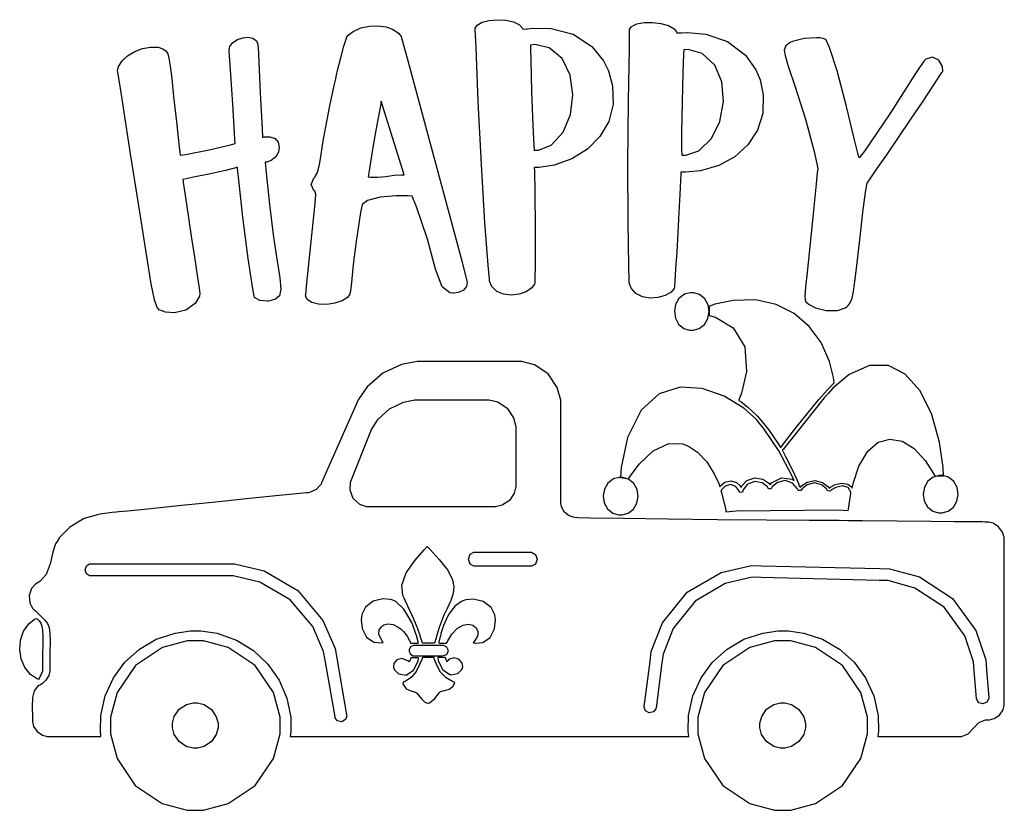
# Model space of a CAD drawing. Extents: x 2.15 to 5.26, y 0.32 to 5.11.
# Tile 2 of 2: x 2.15 to 5.26, y 2.61 to 5.11. Entities that reach past the tile are written whole.
import ezdxf

# ---------------------------------------------------------------- set-up
doc = ezdxf.new("R2010")
doc.units = 0
doc.layers.get('0').update_dxf_attribs({"linetype": 'CONTINUOUS'})

msp = doc.modelspace()

# ---------------------------------------------------------------- linework, layer by layer
at = {"color": 0}
for points in [[(4.00726, 4.96181), (4.01406, 4.94726), (4.02696, 4.90001), (4.02892, 4.84142), (4.01503, 4.78749), (3.98747, 4.73986), (3.94819, 4.69993), (3.89914, 4.66932), (3.8425, 4.64953), (3.79579, 4.64225), (3.78022, 4.64204), (3.78125, 4.63004), (3.78228, 4.56706), (3.78276, 4.44764), (3.7825, 4.33431), (3.78228, 4.29167), (3.78228, 4.27746), (3.78103, 4.27317), (3.7724, 4.26161), (3.75483, 4.24951), (3.73221, 4.24181), (3.70731, 4.23904), (3.68272, 4.24181), (3.66129, 4.25065), (3.64567, 4.26617), (3.63894, 4.28315), (3.63857, 4.2889), (3.6345, 4.33371), (3.62418, 4.46826), (3.61301, 4.65088), (3.60335, 4.84993), (3.59608, 5.02132), (3.59375, 5.07844), (3.59364, 5.08171), (3.59939, 5.09153), (3.61513, 5.10092), (3.63764, 5.10667), (3.6639, 5.10872), (3.69069, 5.10704), (3.7149, 5.10167), (3.73329, 5.0925), (3.74175, 5.08317), (3.74274, 5.07954), (3.74274, 5.07954), (3.75493, 5.07926), (3.75726, 5.07954), (3.77588, 5.08219), (3.83296, 5.08122), (3.90256, 5.06326), (3.96203, 5.02403), (3.99886, 4.97885), (4.00726, 4.96181)], [(4.48753, 4.93371), (4.49338, 4.91878), (4.50342, 4.87093), (4.50185, 4.81233), (4.48481, 4.75939), (4.45454, 4.71338), (4.41308, 4.67583), (4.36253, 4.64806), (4.30501, 4.63146), (4.25819, 4.62679), (4.24274, 4.62744), (4.24289, 4.62099), (4.24219, 4.6014), (4.24018, 4.55658), (4.23714, 4.49962), (4.23356, 4.43707), (4.22987, 4.37565), (4.22657, 4.32189), (4.22407, 4.28244), (4.22314, 4.26779), (4.22293, 4.26389), (4.2214, 4.2596), (4.21203, 4.24843), (4.19374, 4.23725), (4.17068, 4.2309), (4.14567, 4.22965), (4.12142, 4.23394), (4.10058, 4.24414), (4.08594, 4.26058), (4.08024, 4.27794), (4.08018, 4.28369), (4.07883, 4.33003), (4.07656, 4.46892), (4.07601, 4.65365), (4.07785, 4.85107), (4.08035, 5.01856), (4.08128, 5.07433), (4.08132, 5.07753), (4.08762, 5.08703), (4.10379, 5.09549), (4.12663, 5.09988), (4.153, 5.10037), (4.17969, 5.09717), (4.20356, 5.09044), (4.2214, 5.08035), (4.22944, 5.07064), (4.23019, 5.067), (4.23019, 5.067), (4.2424, 5.06679), (4.24479, 5.067), (4.26378, 5.06853), (4.32167, 5.06347), (4.39035, 5.04021), (4.44694, 4.99701), (4.48025, 4.95079), (4.48753, 4.93371)], [(3.56668, 4.28267), (3.5676, 4.27881), (3.56565, 4.266), (3.55556, 4.25375), (3.53982, 4.24664), (3.52626, 4.24474), (3.52186, 4.24511), (3.5134, 4.24571), (3.48936, 4.26519), (3.46847, 4.32096), (3.44243, 4.41536), (3.40831, 4.51807), (3.39481, 4.55138), (3.38222, 4.55263), (3.34424, 4.55296), (3.29363, 4.54829), (3.25369, 4.53733), (3.23633, 4.52512), (3.2354, 4.52013), (3.2315, 4.49929), (3.21701, 4.40858), (3.20833, 4.33604), (3.20731, 4.32433), (3.20622, 4.31233), (3.20176, 4.26872), (3.1984, 4.24642), (3.19792, 4.24511), (3.19754, 4.24149), (3.19049, 4.23107), (3.17356, 4.22032), (3.1505, 4.21311), (3.12457, 4.20975), (3.09907, 4.21044), (3.07731, 4.21556), (3.06261, 4.22532), (3.05789, 4.23643), (3.05832, 4.2399), (3.06093, 4.26622), (3.08772, 4.52929), (3.0906, 4.55556), (3.0906, 4.55817), (3.088, 4.56467), (3.08751, 4.56597), (3.08361, 4.56967), (3.07536, 4.58865), (3.08333, 4.60872), (3.08751, 4.61285), (3.08936, 4.61546), (3.09392, 4.62408), (3.09847, 4.63764), (3.10226, 4.65631), (3.10661, 4.68278), (3.11262, 4.71989), (3.12158, 4.77035), (3.13465, 4.83686), (3.14833, 4.90093), (3.1531, 4.92219), (3.15474, 4.92979), (3.15994, 4.95242), (3.16883, 4.98876), (3.17871, 5.02496), (3.18571, 5.04731), (3.18853, 5.05453), (3.19265, 5.05946), (3.20822, 5.07146), (3.23253, 5.08263), (3.25928, 5.08843), (3.28657, 5.08931), (3.31233, 5.08567), (3.33458, 5.07785), (3.35124, 5.06629), (3.35921, 5.05544), (3.3604, 5.05138), (3.37864, 4.98736), (3.55078, 4.34674), (3.56668, 4.28267)], [(2.93956, 4.22017), (2.93593, 4.21967), (2.91342, 4.22136), (2.8966, 4.23188), (2.89583, 4.23579), (2.89019, 4.2654), (2.87668, 4.35482), (2.85986, 4.48475), (2.84776, 4.59207), (2.84293, 4.63917), (2.84272, 4.64307), (2.83344, 4.64008), (2.80512, 4.63297), (2.75711, 4.62224), (2.70893, 4.61231), (2.68033, 4.6065), (2.67085, 4.60449), (2.67031, 4.60374), (2.67247, 4.58832), (2.67822, 4.54747), (2.68668, 4.49024), (2.69656, 4.42469), (2.70654, 4.35915), (2.71533, 4.30176), (2.72157, 4.26069), (2.72396, 4.24408), (2.72396, 4.24408), (2.7225, 4.23579), (2.7085, 4.21235), (2.67925, 4.1914), (2.64324, 4.18272), (2.61561, 4.18479), (2.60732, 4.18782), (2.60465, 4.18886), (2.59668, 4.19157), (2.58849, 4.20025), (2.5804, 4.22439), (2.57026, 4.27447), (2.55583, 4.36089), (2.53489, 4.49414), (2.50521, 4.68474), (2.47478, 4.87847), (2.46457, 4.94303), (2.46392, 4.94738), (2.4669, 4.9611), (2.47797, 4.97863), (2.49576, 4.99451), (2.51807, 5.00782), (2.54292, 5.01742), (2.56814, 5.02235), (2.59164, 5.02154), (2.6071, 5.01676), (2.61143, 5.01389), (2.61307, 5.01281), (2.61774, 5.00885), (2.62244, 5.00125), (2.62631, 4.98708), (2.63015, 4.96246), (2.63482, 4.9235), (2.641, 4.8661), (2.64962, 4.78646), (2.65842, 4.70703), (2.66146, 4.68056), (2.6786, 4.68343), (2.75271, 4.69738), (2.82107, 4.71392), (2.83539, 4.71804), (2.83436, 4.73188), (2.82796, 4.84164), (2.81901, 4.98107), (2.81668, 5.00971), (2.81625, 5.01324), (2.81896, 5.02436), (2.82835, 5.03668), (2.8425, 5.04601), (2.85921, 5.05181), (2.87631, 5.05344), (2.8915, 5.05035), (2.90256, 5.04189), (2.90713, 5.03114), (2.90728, 5.02746), (2.9075, 5.02197), (2.90983, 4.97428), (2.91456, 4.87782), (2.91928, 4.78358), (2.9216, 4.73942), (2.92188, 4.73682), (2.92736, 4.73828), (2.94493, 4.73904), (2.96126, 4.73313), (2.97103, 4.72146), (2.97444, 4.70638), (2.9719, 4.69021), (2.96349, 4.67529), (2.94949, 4.66407), (2.93511, 4.65907), (2.93024, 4.65869), (2.933, 4.62522), (2.94331, 4.5249), (2.95654, 4.42219), (2.9681, 4.34631), (2.97629, 4.29297), (2.97922, 4.25797), (2.97526, 4.23699), (2.96263, 4.22581), (2.94536, 4.22103), (2.93956, 4.22017)], [(5.01247, 4.97949), (5.01167, 4.97874), (4.99864, 4.9605), (4.99685, 4.95763), (4.98226, 4.93576), (4.90506, 4.81418), (4.82319, 4.69358), (4.80626, 4.67219), (4.80285, 4.68317), (4.79085, 4.73389), (4.76665, 4.83475), (4.73622, 4.94732), (4.7124, 5.02072), (4.7021, 5.04411), (4.70182, 5.04492), (4.69515, 5.04856), (4.68175, 5.05117), (4.67811, 5.05138), (4.67106, 5.05192), (4.63292, 5.04958), (4.59526, 5.03993), (4.58854, 5.03678), (4.58458, 5.035), (4.57417, 5.02621), (4.56967, 5.01275), (4.57194, 4.99599), (4.5765, 4.98053), (4.57813, 4.97537), (4.58333, 4.95844), (4.60275, 4.89947), (4.63618, 4.79449), (4.66456, 4.69249), (4.67551, 4.63835), (4.67393, 4.62532), (4.67042, 4.59028), (4.65972, 4.48503), (4.64899, 4.38194), (4.64144, 4.31017), (4.63683, 4.26378), (4.63488, 4.23687), (4.63542, 4.22358), (4.63807, 4.21789), (4.64154, 4.2149), (4.64268, 4.21386), (4.648, 4.20904), (4.66808, 4.19879), (4.70221, 4.18994), (4.73807, 4.19049), (4.76243, 4.19851), (4.76878, 4.20344), (4.77149, 4.20568), (4.77821, 4.21408), (4.78424, 4.22889), (4.78851, 4.25049), (4.79167, 4.27382), (4.79269, 4.28157), (4.79665, 4.31451), (4.80811, 4.41325), (4.81928, 4.5095), (4.82726, 4.57021), (4.83149, 4.59283), (4.83333, 4.59517), (4.83333, 4.59517), (4.84115, 4.60661), (4.86231, 4.63737), (4.89318, 4.6824), (4.93018, 4.7366), (4.96972, 4.79476), (5.00819, 4.85183), (5.04204, 4.90261), (5.06142, 4.93213), (5.06771, 4.942), (5.06993, 4.94558), (5.06917, 4.96094), (5.05767, 4.98068), (5.03733, 4.9905), (5.01704, 4.98394), (5.01247, 4.97949)], [(3.76768, 5.02849), (3.76768, 5.01622), (3.76872, 4.97939), (3.7716, 4.88151), (3.77561, 4.77408), (3.77865, 4.71289), (3.78022, 4.69618), (3.79357, 4.69661), (3.83317, 4.71278), (3.87142, 4.7531), (3.89453, 4.80886), (3.90207, 4.87175), (3.89356, 4.93343), (3.86865, 4.98568), (3.82682, 5.02013), (3.78207, 5.03006), (3.76768, 5.02849)], [(4.25206, 5.01389), (4.25151, 4.9975), (4.24972, 4.94368), (4.24696, 4.84804), (4.24517, 4.75201), (4.24501, 4.69749), (4.24582, 4.68056), (4.25917, 4.68039), (4.29958, 4.69472), (4.34006, 4.73313), (4.36632, 4.7876), (4.37744, 4.84999), (4.37244, 4.91206), (4.35053, 4.9655), (4.31071, 5.00222), (4.2665, 5.01465), (4.25206, 5.01389)], [(3.36876, 4.61908), (3.29688, 4.8514), (3.29411, 4.83686), (3.28597, 4.79318), (3.27681, 4.74192), (3.26725, 4.68576), (3.25819, 4.63108), (3.25521, 4.61285), (3.26281, 4.61187), (3.28597, 4.61122), (3.31158, 4.61367), (3.33735, 4.61724), (3.36089, 4.61908), (3.36876, 4.61908)]]:
    msp.add_lwpolyline(points, close=True, dxfattribs=at)
at = {"color": 40}
for points in [[(4.27604, 4.12847), (4.28207, 4.12842), (4.30035, 4.13319), (4.31776, 4.14632), (4.3284, 4.16499), (4.33214, 4.18658), (4.32894, 4.20822), (4.3189, 4.22721), (4.30197, 4.24083), (4.28407, 4.24615), (4.2781, 4.24621), (4.27214, 4.24631), (4.25412, 4.24149), (4.23687, 4.2284), (4.2264, 4.20969), (4.22276, 4.18815), (4.22586, 4.16644), (4.23574, 4.14746), (4.2525, 4.1339), (4.27013, 4.12858), (4.27604, 4.12847)], [(4.61561, 3.63683), (4.6161, 3.63656), (4.61951, 3.63217), (4.61979, 3.63162), (4.62418, 3.63672), (4.64154, 3.64844), (4.66601, 3.6536), (4.69021, 3.64729), (4.70719, 3.63482), (4.71149, 3.6295), (4.7156, 3.63286), (4.73004, 3.6404), (4.75065, 3.64518), (4.76992, 3.64214), (4.78201, 3.6334), (4.7844, 3.6295), (4.78797, 3.64714), (4.80507, 3.69862), (4.83311, 3.74653), (4.86654, 3.77474), (4.90338, 3.78444), (4.94162, 3.77713), (4.97944, 3.75401), (5.01481, 3.71653), (5.03928, 3.67919), (5.04585, 3.66596), (5.04818, 3.66678), (5.07032, 3.66835), (5.07292, 3.66808), (5.07146, 3.69488), (5.05985, 3.77474), (5.03424, 3.8655), (4.99772, 3.93782), (4.95193, 3.98893), (4.89849, 4.01622), (4.83897, 4.01704), (4.77501, 3.98867), (4.72304, 3.94526), (4.70833, 3.9285), (4.69581, 3.91417), (4.57758, 3.76628), (4.56565, 3.75142), (4.56538, 3.75114), (4.56321, 3.75032), (4.5625, 3.75032), (4.56353, 3.74772), (4.57314, 3.72939), (4.59218, 3.69282), (4.60965, 3.65663), (4.61664, 3.63894), (4.61561, 3.63683)], [(3.46457, 3.13992), (3.45518, 3.13992), (3.43408, 3.13992), (3.42708, 3.13992), (3.42563, 3.14387), (3.4215, 3.15576), (3.41808, 3.16661), (3.41547, 3.17535), (3.41233, 3.18463), (3.40739, 3.19715), (3.39936, 3.21565), (3.38693, 3.24294), (3.37332, 3.27197), (3.36876, 3.28157), (3.36453, 3.29069), (3.36154, 3.32238), (3.37511, 3.36182), (3.40375, 3.40201), (3.43207, 3.43446), (3.44168, 3.44515), (3.45156, 3.43528), (3.47999, 3.40424), (3.50558, 3.37082), (3.52024, 3.34304), (3.52576, 3.31901), (3.52393, 3.29688), (3.51665, 3.27479), (3.50564, 3.25092), (3.49576, 3.23025), (3.49274, 3.22325), (3.48931, 3.2149), (3.47982, 3.18946), (3.47314, 3.16835), (3.46924, 3.15386), (3.46593, 3.14333), (3.46457, 3.13992)], [(3.33333, 3.27533), (3.32607, 3.27806), (3.30203, 3.28011), (3.27132, 3.27262), (3.24685, 3.25325), (3.23535, 3.23025), (3.23438, 3.22222), (3.23329, 3.21332), (3.23643, 3.18587), (3.25037, 3.15831), (3.27344, 3.14274), (3.29611, 3.14035), (3.30311, 3.14204), (3.30117, 3.14507), (3.29531, 3.15414), (3.28928, 3.16781), (3.28993, 3.18192), (3.29839, 3.19282), (3.30208, 3.19515), (3.30528, 3.19754), (3.31782, 3.20096), (3.33436, 3.19829), (3.3501, 3.19021), (3.3604, 3.18246), (3.36356, 3.17953), (3.36664, 3.17692), (3.37847, 3.16129), (3.38775, 3.14361), (3.3896, 3.13992), (3.39556, 3.13992), (3.40901, 3.13992), (3.41351, 3.13992), (3.41325, 3.14361), (3.40815, 3.16433), (3.39333, 3.20529), (3.36854, 3.24744), (3.34332, 3.27154), (3.33333, 3.27533)], [(3.47917, 3.13992), (3.48514, 3.13992), (3.49864, 3.13992), (3.50315, 3.13992), (3.50667, 3.14735), (3.52007, 3.16824), (3.53803, 3.18674), (3.55588, 3.19672), (3.57238, 3.19943), (3.58632, 3.19618), (3.59657, 3.18815), (3.60183, 3.17665), (3.60194, 3.16613), (3.60101, 3.16288), (3.59999, 3.15978), (3.58854, 3.14204), (3.58751, 3.14094), (3.59451, 3.13943), (3.61724, 3.14199), (3.64057, 3.15728), (3.65457, 3.18451), (3.65744, 3.21229), (3.65625, 3.22119), (3.65522, 3.22922), (3.64339, 3.25222), (3.61849, 3.2716), (3.58768, 3.27908), (3.56429, 3.27701), (3.55729, 3.27431), (3.54975, 3.27149), (3.52962, 3.25618), (3.50857, 3.22825), (3.49337, 3.19521), (3.4854, 3.17025), (3.48335, 3.16178), (3.48281, 3.16026), (3.47889, 3.14231), (3.47917, 3.13992)], [(2.22711, 3.05974), (2.22711, 3.05117), (2.21664, 3.02772), (2.21457, 3.02533), (2.20779, 3.02794), (2.1894, 3.04058), (2.17096, 3.06282), (2.1594, 3.08985), (2.15479, 3.11936), (2.15728, 3.14925), (2.16694, 3.17714), (2.18392, 3.20079), (2.20167, 3.21496), (2.20833, 3.21804), (2.21029, 3.21619), (2.21599, 3.21024), (2.22136, 3.20258), (2.22478, 3.19336), (2.22667, 3.18072), (2.22749, 3.16288), (2.22754, 3.13797), (2.22726, 3.10422), (2.22711, 3.07086), (2.22711, 3.05974)], [(3.50836, 3.116), (3.50836, 3.11888), (3.50347, 3.12744), (3.49457, 3.13265), (3.49164, 3.13265), (3.40104, 3.13265), (3.39817, 3.13265), (3.38954, 3.12782), (3.38439, 3.11897), (3.38439, 3.116), (3.38439, 3.11317), (3.38917, 3.10454), (3.39806, 3.09928), (3.40104, 3.09928), (3.41476, 3.09944), (3.456, 3.09928), (3.48867, 3.09983), (3.50429, 3.10433), (3.50836, 3.11313), (3.50836, 3.116)], [(3.33649, 3.06076), (3.33817, 3.05556), (3.35146, 3.04254), (3.37511, 3.03907), (3.39899, 3.05447), (3.41292, 3.08306), (3.41461, 3.09304), (3.40858, 3.09304), (3.39507, 3.09304), (3.39063, 3.09304), (3.39035, 3.09229), (3.3859, 3.08214), (3.38542, 3.08057), (3.38075, 3.08431), (3.36322, 3.09099), (3.34646, 3.08708), (3.33692, 3.07503), (3.33535, 3.06392), (3.33649, 3.06076)], [(3.39789, 2.98682), (3.39865, 2.9866), (3.40571, 2.98421), (3.40625, 2.98367), (3.40831, 2.98236), (3.41401, 2.97569), (3.42393, 2.96354), (3.43463, 2.95307), (3.44265, 2.94971), (3.44476, 2.95036), (3.44868, 2.95117), (3.46636, 2.96506), (3.48096, 2.98372), (3.48335, 2.98682), (3.48693, 2.98762), (3.49778, 2.98996), (3.51172, 2.99442), (3.52289, 3.00233), (3.52854, 3.01243), (3.52919, 3.01594), (3.52197, 3.01833), (3.5019, 3.02979), (3.48383, 3.04839), (3.472, 3.07032), (3.46544, 3.08811), (3.46354, 3.09407), (3.45443, 3.09407), (3.43392, 3.09407), (3.42708, 3.09407), (3.42469, 3.0886), (3.41797, 3.072), (3.40728, 3.05063), (3.39193, 3.03201), (3.37494, 3.02051), (3.36876, 3.01807), (3.36794, 3.01807), (3.3661, 3.01622), (3.36561, 3.01594), (3.36535, 3.01129), (3.37511, 2.99556), (3.39372, 2.98762), (3.39789, 2.98682)], [(3.50418, 3.0816), (3.50364, 3.08268), (3.49918, 3.09304), (3.49897, 3.09407), (3.49294, 3.09407), (3.47944, 3.09407), (3.47499, 3.09407), (3.47678, 3.08393), (3.49115, 3.05507), (3.51519, 3.03971), (3.53868, 3.04346), (3.5516, 3.05664), (3.55311, 3.06179), (3.55414, 3.06511), (3.55208, 3.07671), (3.54204, 3.08865), (3.52632, 3.09321), (3.51187, 3.08876), (3.50836, 3.08578), (3.50836, 3.08475), (3.50493, 3.08214), (3.50418, 3.0816)]]:
    msp.add_lwpolyline(points, close=True, dxfattribs=at)
at = {"color": 214}
for points in [[(4.42606, 3.90767), (4.42606, 3.90767), (4.42606, 3.90657), (4.42606, 3.90657), (4.43311, 3.90196), (4.45329, 3.88639), (4.48475, 3.85661), (4.51992, 3.81435), (4.54943, 3.77149), (4.55832, 3.75662), (4.55854, 3.75765), (4.56375, 3.76454), (4.5779, 3.78326), (4.59868, 3.8099), (4.62392, 3.84164), (4.65153, 3.87554), (4.67931, 3.90881), (4.70518, 3.93853), (4.72146, 3.95617), (4.72711, 3.96181), (4.72521, 3.97879), (4.71272, 4.02881), (4.68604, 4.08882), (4.64822, 4.14003), (4.60037, 4.18072), (4.54372, 4.20915), (4.47939, 4.22358), (4.40847, 4.22228), (4.35064, 4.21007), (4.33231, 4.20344), (4.33279, 4.20111), (4.33279, 4.17692), (4.33231, 4.17432), (4.35226, 4.16894), (4.40782, 4.1359), (4.44553, 4.07536), (4.45003, 3.99767), (4.4344, 3.92925), (4.42606, 3.90767)], [(5.20936, 3.52225), (5.20774, 3.52225), (5.20301, 3.52229), (5.19618, 3.52235), (5.18235, 3.52251), (5.15494, 3.52279), (5.10747, 3.52328), (5.03358, 3.52403), (4.92665, 3.52501), (4.81679, 3.52604), (4.78022, 3.52636), (4.77089, 3.52636), (4.743, 3.52664), (4.64779, 3.52729), (4.51329, 3.52832), (4.35835, 3.52962), (4.20156, 3.53125), (4.06185, 3.53299), (3.95779, 3.53489), (3.919, 3.53549), (3.90831, 3.53678), (3.90326, 3.53733), (3.88857, 3.54292), (3.87462, 3.5549), (3.86626, 3.57069), (3.86356, 3.58356), (3.86356, 3.58783), (3.86356, 3.8941), (3.86356, 3.90733), (3.85275, 3.94694), (3.82357, 3.98996), (3.78049, 4.01893), (3.74121, 4.02951), (3.72814, 4.02951), (3.42708, 4.02951), (3.4106, 4.02951), (3.36111, 4.01997), (3.30171, 3.99257), (3.25261, 3.94954), (3.22412, 3.90821), (3.21772, 3.89307), (3.10835, 3.64615), (3.1065, 3.64176), (3.09125, 3.62472), (3.07032, 3.61546), (3.06565, 3.6149), (3.05908, 3.6149), (3.03956, 3.61242), (2.97379, 3.60579), (2.88112, 3.59631), (2.77419, 3.58539), (2.66581, 3.57433), (2.56874, 3.5644), (2.49567, 3.55707), (2.46843, 3.55425), (2.45936, 3.5535), (2.44656, 3.55236), (2.40836, 3.54693), (2.35872, 3.53293), (2.31272, 3.50603), (2.28088, 3.47336), (2.27289, 3.46078), (2.26812, 3.45318), (2.25928, 3.42681), (2.25097, 3.39046), (2.23801, 3.3565), (2.21847, 3.33421), (2.21039, 3.32954), (2.20518, 3.3265), (2.19249, 3.31256), (2.18451, 3.29058), (2.18679, 3.26731), (2.19569, 3.25049), (2.19997, 3.24621), (2.20475, 3.24143), (2.21946, 3.22738), (2.23329, 3.21382), (2.24235, 3.20226), (2.24761, 3.18929), (2.25011, 3.1716), (2.25065, 3.14583), (2.25032, 3.10861), (2.25, 3.06961), (2.25, 3.05658), (2.25, 3.05171), (2.24653, 3.03706), (2.23785, 3.02289), (2.22667, 3.01281), (2.21838, 3.00726), (2.2156, 3.00553), (2.21126, 3.00244), (2.2009, 2.98953), (2.19499, 2.96858), (2.19417, 2.93907), (2.19476, 2.90771), (2.19476, 2.89725), (2.19476, 2.89214), (2.19879, 2.87685), (2.20985, 2.86029), (2.2264, 2.84924), (2.24169, 2.84517), (2.24685, 2.84517), (2.41146, 2.84517), (2.40967, 2.86154), (2.41135, 2.91151), (2.42486, 2.97374), (2.45063, 3.03028), (2.48708, 3.07981), (2.53271, 3.12082), (2.58615, 3.15192), (2.64589, 3.1716), (2.69422, 3.1785), (2.71039, 3.1785), (2.72726, 3.1785), (2.778, 3.1709), (2.83942, 3.14942), (2.89339, 3.11615), (2.93875, 3.07319), (2.97424, 3.02251), (2.99864, 2.96625), (3.01079, 2.90647), (3.01144, 2.86025), (3.00939, 2.84517), (4.26768, 2.84517), (4.2659, 2.86154), (4.26758, 2.91151), (4.28114, 2.97374), (4.30692, 3.03028), (4.34337, 3.07981), (4.389, 3.12082), (4.44243, 3.15192), (4.50217, 3.1716), (4.55051, 3.1785), (4.56668, 3.1785), (4.58279, 3.1785), (4.63113, 3.1716), (4.69086, 3.15181), (4.74431, 3.12056), (4.78993, 3.07943), (4.82639, 3.02983), (4.85215, 2.97331), (4.86567, 2.91124), (4.8674, 2.86149), (4.86561, 2.84517), (5.12185, 2.84517), (5.1289, 2.84517), (5.15007, 2.85331), (5.16715, 2.87121), (5.18425, 2.88911), (5.2054, 2.89725), (5.21251, 2.89725), (5.21761, 2.89725), (5.23292, 2.90132), (5.24946, 2.91237), (5.26053, 2.92893), (5.2646, 2.94422), (5.2646, 2.94933), (5.2646, 3.46907), (5.264, 3.47444), (5.25874, 3.49018), (5.24675, 3.507), (5.22982, 3.51824), (5.21446, 3.52225), (5.20936, 3.52225)], [(3.2021, 3.65349), (3.26144, 3.8035), (3.26594, 3.815), (3.28657, 3.84674), (3.32249, 3.87993), (3.36649, 3.90121), (3.40332, 3.90869), (3.41564, 3.90869), (3.62815, 3.90869), (3.63726, 3.90869), (3.66476, 3.90136), (3.69456, 3.88135), (3.71457, 3.85157), (3.7219, 3.82411), (3.7219, 3.81494), (3.7219, 3.64094), (3.7219, 3.63406), (3.71636, 3.61322), (3.70128, 3.59076), (3.67882, 3.57568), (3.65799, 3.57015), (3.65104, 3.57015), (3.25836, 3.57015), (3.25108, 3.57015), (3.22933, 3.57747), (3.20833, 3.59663), (3.19824, 3.62337), (3.19943, 3.64665), (3.2021, 3.65349)], [(4.05208, 3.54514), (4.05811, 3.54508), (4.07639, 3.54986), (4.09381, 3.56299), (4.10444, 3.58165), (4.10818, 3.60325), (4.10499, 3.62489), (4.09494, 3.64388), (4.07801, 3.6575), (4.06011, 3.66282), (4.05414, 3.66287), (4.04807, 3.66297), (4.02979, 3.65815), (4.01237, 3.64507), (4.00174, 3.62636), (3.99799, 3.60482), (4.00119, 3.58311), (4.01124, 3.56413), (4.02815, 3.55057), (4.04606, 3.54525), (4.05208, 3.54514)], [(4.36979, 3.62121), (4.37185, 3.61524), (4.38488, 3.55974), (4.38542, 3.55453), (4.41769, 3.55713), (4.73953, 3.56054), (4.77186, 3.55871), (4.77235, 3.56315), (4.77914, 3.60639), (4.78022, 3.61079), (4.77994, 3.61604), (4.77171, 3.63146), (4.75364, 3.63693), (4.73242, 3.63172), (4.71837, 3.62375), (4.71457, 3.62011), (4.71403, 3.61963), (4.70703, 3.62071), (4.70628, 3.62121), (4.70281, 3.62657), (4.6875, 3.63938), (4.66482, 3.64556), (4.64176, 3.63981), (4.62565, 3.6275), (4.62185, 3.62224), (4.62131, 3.62147), (4.61404, 3.62147), (4.61356, 3.62224), (4.61068, 3.62853), (4.59592, 3.64447), (4.57275, 3.653), (4.54861, 3.64746), (4.53179, 3.63336), (4.5281, 3.62744), (4.52756, 3.62668), (4.52029, 3.62668), (4.51981, 3.62744), (4.51644, 3.63319), (4.49989, 3.64649), (4.47547, 3.65076), (4.45269, 3.64079), (4.43946, 3.62354), (4.4375, 3.61703), (4.43733, 3.61649), (4.42888, 3.616), (4.42811, 3.61703), (4.42649, 3.62175), (4.4165, 3.63411), (4.40012, 3.64025), (4.38314, 3.63579), (4.37196, 3.62543), (4.36979, 3.62121)], [(3.76768, 3.38265), (3.59375, 3.38265), (3.58963, 3.38265), (3.57731, 3.38965), (3.57183, 3.40506), (3.57731, 3.42046), (3.58963, 3.4274), (3.59375, 3.4274), (3.76768, 3.4274), (3.77165, 3.42731), (3.78347, 3.42003), (3.78879, 3.40468), (3.78347, 3.38954), (3.7716, 3.38265), (3.76768, 3.38265)], [(3.15104, 2.90657), (3.11979, 3.08578), (3.11475, 3.11333), (3.08024, 3.19249), (3.00885, 3.27692), (2.91325, 3.33247), (2.8291, 3.35243), (2.80106, 3.35243), (2.37918, 3.35243), (2.37576, 3.35243), (2.36567, 3.35829), (2.36117, 3.37121), (2.36567, 3.38411), (2.37576, 3.38992), (2.37918, 3.38992), (2.80208, 3.38992), (2.83328, 3.38992), (2.92697, 3.36774), (3.03342, 3.30583), (3.11274, 3.21153), (3.15082, 3.12289), (3.15625, 3.09201), (3.1875, 2.91288), (3.18804, 2.90956), (3.18414, 2.89844), (3.17236, 2.89176), (3.15907, 2.8941), (3.15158, 2.90321), (3.15104, 2.90657)], [(5.17708, 2.96496), (5.16982, 3.0524), (5.16758, 3.08057), (5.13986, 3.16325), (5.07443, 3.25299), (4.98167, 3.31375), (4.89789, 3.33712), (4.86979, 3.33783), (4.49685, 3.34722), (4.46858, 3.34782), (4.3834, 3.32856), (4.28776, 3.27251), (4.21821, 3.18642), (4.18679, 3.10536), (4.18332, 3.07742), (4.16461, 2.93576), (4.16417, 2.9324), (4.15696, 2.92296), (4.14344, 2.91986), (4.13113, 2.92583), (4.12663, 2.93664), (4.12706, 2.93994), (4.14583, 3.0816), (4.14968, 3.11296), (4.185, 3.2041), (4.26324, 3.30063), (4.37082, 3.36317), (4.46631, 3.38444), (4.49794, 3.38368), (4.87082, 3.37532), (4.9024, 3.37463), (4.99664, 3.34868), (5.10086, 3.28071), (5.17449, 3.18012), (5.20574, 3.08718), (5.20833, 3.05556), (5.2156, 2.96804), (5.2156, 2.96442), (5.20985, 2.9535), (5.1971, 2.94775), (5.18392, 2.95139), (5.17736, 2.96149), (5.17708, 2.96496)]]:
    msp.add_lwpolyline(points, close=True, dxfattribs=at)
at = {"color": 114}
for points in [[(4.07813, 3.65869), (4.08615, 3.6709), (4.11274, 3.70594), (4.15533, 3.74729), (4.20508, 3.77061), (4.24897, 3.76932), (4.26144, 3.76389), (4.27056, 3.76004), (4.29557, 3.74268), (4.3246, 3.71208), (4.34831, 3.67486), (4.36274, 3.64426), (4.36664, 3.63368), (4.36942, 3.63786), (4.38189, 3.64774), (4.40039, 3.65218), (4.41862, 3.64692), (4.43072, 3.63607), (4.43332, 3.63162), (4.43647, 3.63775), (4.45188, 3.653), (4.4764, 3.662), (4.50233, 3.65788), (4.52067, 3.64546), (4.52501, 3.63992), (4.52968, 3.64621), (4.56104, 3.66194), (4.595, 3.65739), (4.60101, 3.65349), (4.59397, 3.66938), (4.55274, 3.74658), (4.50364, 3.81912), (4.49274, 3.83263), (4.4815, 3.84608), (4.44179, 3.88135), (4.37929, 3.92008), (4.31044, 3.9439), (4.24035, 3.94775), (4.17426, 3.9266), (4.1174, 3.87543), (4.07493, 3.78922), (4.05447, 3.69472), (4.05208, 3.66287), (4.0549, 3.6626), (4.07628, 3.65896), (4.07813, 3.65869)], [(5.0625, 3.55138), (5.06853, 3.55132), (5.08681, 3.55615), (5.10422, 3.56922), (5.11486, 3.58794), (5.1186, 3.60949), (5.1154, 3.63118), (5.10536, 3.65018), (5.08843, 3.66374), (5.07053, 3.66906), (5.06456, 3.66911), (5.05849, 3.66922), (5.04021, 3.66439), (5.02279, 3.65115), (5.01215, 3.63232), (5.0084, 3.61068), (5.01161, 3.58892), (5.02165, 3.56993), (5.03857, 3.55653), (5.05647, 3.55138), (5.0625, 3.55138)], [(2.70936, 3.14725), (2.68338, 3.14725), (2.60558, 3.12625), (2.5204, 3.0689), (2.46283, 2.98378), (2.44168, 2.9056), (2.44168, 2.8795), (2.44168, 2.85346), (2.46268, 2.77533), (2.52001, 2.69021), (2.60514, 2.63286), (2.68326, 2.61182), (2.70936, 2.61182), (2.7354, 2.61182), (2.81358, 2.63286), (2.89871, 2.69021), (2.95606, 2.77533), (2.97711, 2.85346), (2.97711, 2.8795), (2.97711, 2.90571), (2.95606, 2.98421), (2.89871, 3.06928), (2.81358, 3.12642), (2.7354, 3.14725), (2.70936, 3.14725)], [(4.56456, 3.14725), (4.53857, 3.14725), (4.46078, 3.12625), (4.3756, 3.0689), (4.31803, 2.98378), (4.29688, 2.9056), (4.29688, 2.8795), (4.29688, 2.85346), (4.31787, 2.77533), (4.37522, 2.69021), (4.46035, 2.63286), (4.53847, 2.61182), (4.56456, 2.61182), (4.5906, 2.61182), (4.66878, 2.63286), (4.7539, 2.69021), (4.81125, 2.77533), (4.83231, 2.85346), (4.83231, 2.8795), (4.83231, 2.90571), (4.81125, 2.98421), (4.7539, 3.06928), (4.66878, 3.12642), (4.5906, 3.14725), (4.56456, 3.14725)], [(2.70936, 2.80761), (2.70226, 2.80761), (2.68093, 2.81332), (2.65815, 2.82878), (2.64296, 2.85161), (2.63747, 2.87256), (2.63747, 2.8795), (2.63747, 2.88661), (2.64312, 2.90793), (2.65858, 2.93072), (2.68143, 2.9459), (2.70236, 2.95139), (2.70936, 2.95139), (2.71642, 2.95139), (2.73774, 2.94575), (2.76053, 2.93033), (2.77572, 2.90744), (2.78125, 2.8865), (2.78125, 2.8795), (2.78125, 2.87256), (2.77556, 2.85161), (2.76014, 2.82878), (2.73731, 2.81332), (2.71631, 2.80761), (2.70936, 2.80761)], [(4.56456, 2.80761), (4.55746, 2.80761), (4.53618, 2.81332), (4.5134, 2.82878), (4.49821, 2.85161), (4.49274, 2.87256), (4.49274, 2.8795), (4.49274, 2.88661), (4.49837, 2.90793), (4.51378, 2.93072), (4.53662, 2.9459), (4.55757, 2.95139), (4.56456, 2.95139), (4.57161, 2.95139), (4.59293, 2.94575), (4.61572, 2.93033), (4.63092, 2.90744), (4.63644, 2.8865), (4.63644, 2.8795), (4.63661, 2.87261), (4.63118, 2.85161), (4.61572, 2.82878), (4.59261, 2.81332), (4.57156, 2.80761), (4.56456, 2.80761)]]:
    msp.add_lwpolyline(points, close=True, dxfattribs=at)

doc.saveas('drawing.dxf')
